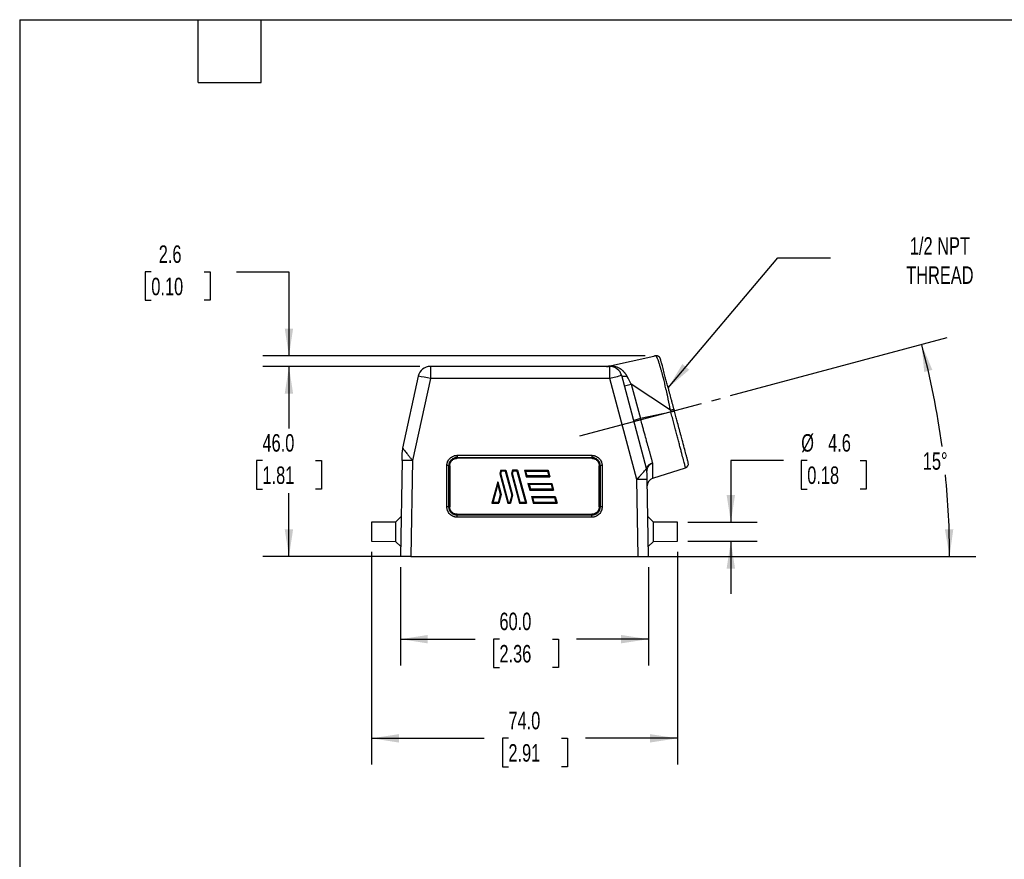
# Model space of a CAD drawing. Header units: millimetres. Extents: x 13 to 546, y 13 to 419.
# Tile 2 of 4: x 13 to 251, y 216 to 419. Entities that reach past the tile are written whole.
import ezdxf

# ---------------------------------------------------------------- set-up
doc = ezdxf.new("R2010")
doc.units = ezdxf.units.MM
doc.header["$LTSCALE"] = 2
doc.linetypes.add('SLD-Center', pattern=[19.05, 15.24, -1.27, 1.27, -1.27])
doc.linetypes.add('SLD-Solid', pattern=[0])
doc.layers.add('CENTER', color=40, linetype='SLD-Center')
doc.layers.add('DIMENSIONS', color=140, linetype='SLD-Solid', lineweight=25)
doc.layers.add('TEXT', color=140, linetype='SLD-Solid', lineweight=25)
doc.styles.add('SLDTEXTSTYLE0', font='TXT', dxfattribs={"width": 0.7})
doc.dimstyles.new('SLDDIMSTYLE2', dxfattribs={"dimtxt": 4.316016, "dimasz": 6.604, "dimexe": 0, "dimexo": 0.0625, "dimgap": 1.079004, "dimtad": 0, "dimtih": 1, "dimtoh": 1, "dimrnd": 1e-09, "dimzin": 4, "dimdsep": 46, "dimtxsty": 'SLDTEXTSTYLE0', "dimsah": 1, "dimcen": 0.09, "dimadec": 0, "dimazin": 1, "dimtfac": 1, "dimtofl": 0, "dimtmove": 0, "dimatfit": 3, "dimfxl": 0, "dimfrac": 2, "dimtolj": 1, "dimtzin": 12, "dimarcsym": 0})
doc.dimstyles.new('SLDDIMSTYLE3', dxfattribs={"dimtxt": 4.316016, "dimasz": 6.604, "dimexe": 0, "dimexo": 0.0625, "dimgap": 1.079004, "dimtad": 0, "dimtih": 1, "dimtoh": 1, "dimrnd": 1e-09, "dimzin": 12, "dimdsep": 46, "dimtxsty": 'SLDTEXTSTYLE0', "dimsah": 1, "dimcen": 0.09, "dimadec": 0, "dimazin": 3, "dimtfac": 1, "dimtmove": 0, "dimatfit": 0, "dimfxl": 0, "dimfrac": 2, "dimtolj": 1, "dimtzin": 12, "dimarcsym": 0})
doc.dimstyles.new('SLDDIMSTYLE4', dxfattribs={"dimtxt": 4.316016, "dimasz": 6.604, "dimexe": 0, "dimexo": 0.0625, "dimgap": 1.079004, "dimtad": 0, "dimtih": 1, "dimtoh": 1, "dimdec": 4, "dimlfac": 2, "dimzin": 12, "dimdsep": 46, "dimtxsty": 'SLDTEXTSTYLE0', "dimsah": 1, "dimcen": 0.09, "dimadec": 0, "dimazin": 3, "dimtfac": 1, "dimtdec": 0, "dimtofl": 0, "dimtmove": 0, "dimatfit": 3, "dimfxl": 0, "dimfrac": 2, "dimtolj": 1, "dimtzin": 12, "dimarcsym": 0})
doc.dimstyles.new('SLDDIMSTYLE5', dxfattribs={"dimtxt": 0.18, "dimasz": 6.604, "dimexe": 0, "dimexo": 0.0625, "dimgap": 0, "dimtad": 0, "dimtih": 1, "dimtoh": 1, "dimdec": 0, "dimrnd": 1e-09, "dimzin": 0, "dimdsep": 46, "dimtxsty": 'Standard', "dimsah": 1, "dimcen": 0.09, "dimadec": 0, "dimazin": 0, "dimtfac": 6.604, "dimtdec": 0, "dimtofl": 0, "dimtmove": 0, "dimatfit": 3, "dimfxl": 0, "dimfrac": 2, "dimtolj": 1, "dimtzin": 0, "dimarcsym": 0})

# ---------------------------------------------------------------- blocks, each defined once
blk = doc.blocks.new('_D_4')
at = {"layer": 'DIMENSIONS'}
for p, q in [((104.86, 286.64), (104.86, 262.83)), ((164.86, 286.64), (164.86, 262.83)), ((104.86, 269.18), (122.96, 269.18)), ((128.8, 269.18), (127.35, 269.18)), ((127.35, 269.18), (127.35, 262.32)), ((141.63, 269.18), (143.08, 269.18)), ((143.08, 269.18), (143.08, 262.32)), ((164.86, 269.18), (147.48, 269.18)), ((127.35, 262.32), (128.8, 262.32)), ((143.08, 262.32), (141.63, 262.32))]:
    blk.add_line(p, q, dxfattribs=at)
for points in [[(104.86, 269.18), (111.46, 268.16), (111.46, 270.19)], [(164.86, 269.18), (158.25, 270.19), (158.25, 268.16)]]:
    blk.add_solid(points, dxfattribs=at)
at = {"layer": 'DIMENSIONS', "char_height": 4.233, "attachment_point": 1, "style": 'SLDTEXTSTYLE0'}
for s, insert in [('60.0', (128.8, 275.6)), ('2.36', (128.8, 267.77))]:
    blk.add_mtext(s, dxfattribs=dict(at, insert=insert))
blk = doc.blocks.new('_D_5')
at = {"layer": 'DIMENSIONS'}
for p, q in [((109.54, 335.18), (71.51, 335.18)), ((77.86, 335.18), (77.86, 320.2)), ((71.45, 312.38), (70, 312.38)), ((70, 312.38), (70, 305.52)), ((84.27, 312.38), (85.72, 312.38)), ((85.72, 312.38), (85.72, 305.52)), ((70, 305.52), (71.45, 305.52)), ((85.72, 305.52), (84.27, 305.52)), ((77.86, 289.18), (77.86, 304.55)), ((104.82, 289.18), (71.51, 289.18))]:
    blk.add_line(p, q, dxfattribs=at)
for points in [[(77.86, 335.18), (76.84, 328.57), (78.87, 328.57)], [(77.86, 289.18), (78.87, 295.78), (76.84, 295.78)]]:
    blk.add_solid(points, dxfattribs=at)
at = {"layer": 'DIMENSIONS', "char_height": 4.233, "attachment_point": 1, "style": 'SLDTEXTSTYLE0'}
for s, insert in [('46.0', (71.45, 318.8)), ('1.81', (71.45, 310.98))]:
    blk.add_mtext(s, dxfattribs=dict(at, insert=insert))
blk = doc.blocks.new('_D_6')
at = {"layer": 'DIMENSIONS'}
for p, q in [((44.55, 358.05), (43.1, 358.05)), ((43.1, 358.05), (43.1, 351.19)), ((57.38, 358.05), (58.83, 358.05)), ((58.83, 358.05), (58.83, 351.19)), ((65.16, 358.05), (77.86, 358.05)), ((77.86, 358.05), (77.86, 337.75)), ((43.1, 351.19), (44.55, 351.19)), ((58.83, 351.19), (57.38, 351.19)), ((164.07, 337.75), (71.51, 337.75)), ((109.54, 335.18), (71.51, 335.18)), ((77.86, 335.18), (77.86, 322.48))]:
    blk.add_line(p, q, dxfattribs=at)
for points in [[(77.86, 337.75), (78.87, 344.36), (76.84, 344.36)], [(77.86, 335.18), (76.84, 328.57), (78.87, 328.57)]]:
    blk.add_solid(points, dxfattribs=at)
at = {"layer": 'DIMENSIONS', "char_height": 4.233, "attachment_point": 1, "style": 'SLDTEXTSTYLE0'}
for s, insert in [('2.6', (46.35, 364.47)), ('0.10', (44.55, 356.65))]:
    blk.add_mtext(s, dxfattribs=dict(at, insert=insert))
blk = doc.blocks.new('_D_7')
at = {"layer": 'DIMENSIONS'}
for p, q in [((197.5, 312.38), (184.8, 312.38)), ((184.8, 312.38), (184.8, 297.47)), ((203.29, 312.38), (201.84, 312.38)), ((201.84, 312.38), (201.84, 305.52)), ((216.12, 312.38), (217.57, 312.38)), ((217.57, 312.38), (217.57, 305.52)), ((201.84, 305.52), (203.29, 305.52)), ((217.57, 305.52), (216.12, 305.52)), ((174.4, 297.47), (191.15, 297.47)), ((174.4, 292.88), (191.15, 292.88)), ((184.8, 292.88), (184.8, 280.18))]:
    blk.add_line(p, q, dxfattribs=at)
for points in [[(184.8, 297.47), (185.81, 304.08), (183.78, 304.08)], [(184.8, 292.88), (183.78, 286.27), (185.81, 286.27)]]:
    blk.add_solid(points, dxfattribs=at)
at = {"layer": 'DIMENSIONS', "char_height": 4.233, "attachment_point": 1, "style": 'SLDTEXTSTYLE0'}
for s, insert in [('%%c', (201.83, 318.8)), ('4.6', (208.34, 318.8)), ('0.18', (203.29, 310.98))]:
    blk.add_mtext(s, dxfattribs=dict(at, insert=insert))
blk = doc.blocks.new('_D_8')
at = {"layer": 'DIMENSIONS'}
for p, q in [((97.86, 290.34), (97.86, 238.83)), ((171.86, 290.34), (171.86, 238.83)), ((97.86, 245.18), (125.12, 245.18)), ((130.97, 245.18), (129.52, 245.18)), ((129.52, 245.18), (129.52, 238.32)), ((143.8, 245.18), (145.25, 245.18)), ((145.25, 245.18), (145.25, 238.32)), ((171.86, 245.18), (149.64, 245.18)), ((129.52, 238.32), (130.97, 238.32)), ((145.25, 238.32), (143.8, 238.32))]:
    blk.add_line(p, q, dxfattribs=at)
for points in [[(97.86, 245.18), (104.46, 244.16), (104.46, 246.19)], [(171.86, 245.18), (165.25, 246.19), (165.25, 244.16)]]:
    blk.add_solid(points, dxfattribs=at)
at = {"layer": 'DIMENSIONS', "char_height": 4.233, "attachment_point": 1, "style": 'SLDTEXTSTYLE0'}
for s, insert in [('74.0', (130.97, 251.6)), ('2.91', (130.97, 243.77))]:
    blk.add_mtext(s, dxfattribs=dict(at, insert=insert))
blk = doc.blocks.new('_D_9')
at = {"layer": 'DIMENSIONS'}
for p, q in [((184.73, 328.12), (237.11, 342.15)), ((164.9, 289.18), (244.08, 289.18))]:
    blk.add_line(p, q, dxfattribs=at)
for start, end in [(7.714, 14.9928), (0, 5.7194)]:
    blk.add_arc((39.32, 289.18), 198.41, start, end, dxfattribs=at)
for points in [[(230.97, 340.5), (231.59, 333.85), (233.56, 334.34)], [(237.73, 289.18), (238.63, 295.8), (236.6, 295.76)]]:
    blk.add_solid(points, dxfattribs=at)
at = {"layer": 'DIMENSIONS', "insert": (231.25, 314.41), "char_height": 4.233, "attachment_point": 1, "style": 'SLDTEXTSTYLE0'}
blk.add_mtext('15°', dxfattribs=at)

msp = doc.modelspace()

# ---------------------------------------------------------------- linework, layer by layer
for p, q in [((155.157122, 335.220566), (166.19042, 337.666589)), ((112.078491, 335.175528), (112.078491, 332.227885)), ((155.486647, 335.175528), (112.078491, 335.175528)), ((155.486647, 332.227885), (155.486647, 335.175528)), ((109.147019, 332.813081), (105.36419, 315.419607)), ((112.078491, 332.227885), (107.762598, 312.38338)), ((155.486647, 332.227885), (112.078491, 332.227885)), ((162.03325, 307.79563), (155.486647, 332.227885)), ((164.412157, 310.456181), (158.384424, 332.951985)), ((159.044225, 330.489575), (160.687647, 330.929928)), ((160.687647, 330.929928), (162.931538, 322.555616)), ((170.158965, 324.600144), (160.687647, 330.929928)), ((170.281319, 324.143747), (162.931538, 322.555616)), ((170.158965, 324.600144), (170.281319, 324.143747)), ((171.023891, 324.832032), (171.146246, 324.375631)), ((162.931538, 322.555616), (161.288115, 322.115263)), ((105.262979, 312.38338), (104.857884, 289.175528)), ((107.762598, 312.38338), (107.357503, 289.175528)), ((118.57368, 313.668142), (151.142216, 313.668142)), ((118.57368, 313.668142), (118.57368, 313.159492)), ((118.57368, 313.159492), (151.142216, 313.159492)), ((118.57368, 313.159492), (118.579699, 313.153472)), ((118.579699, 313.153472), (151.136197, 313.153472)), ((118.579699, 312.950012), (118.579699, 313.153472)), ((151.136197, 312.950012), (118.579699, 312.950012)), ((151.136197, 313.153472), (151.142216, 313.159492)), ((151.136197, 313.153472), (151.136197, 312.950012)), ((151.142216, 313.668142), (151.142216, 313.159492)), ((116.070261, 301.196186), (116.073299, 311.169284)), ((116.570184, 301.18746), (116.573223, 311.160558)), ((116.579456, 311.154325), (116.573223, 311.160558)), ((116.576421, 301.193697), (116.579456, 311.154325)), ((116.779425, 311.150835), (116.776391, 301.190206)), ((129.125544, 310.075528), (128.918165, 309.301582)), ((129.125221, 309.301582), (129.279009, 309.875528)), ((129.125544, 310.075528), (129.279009, 309.875528)), ((129.125544, 310.075528), (130.367229, 310.075528)), ((130.213764, 309.875528), (129.279009, 309.875528)), ((130.213764, 309.875528), (130.367229, 310.075528)), ((130.213764, 309.875528), (131.778116, 304.037286)), ((130.367229, 310.075528), (131.985171, 304.037286)), ((131.946671, 310.075528), (131.739293, 309.301582)), ((131.946348, 309.301582), (132.100137, 309.875528)), ((131.946671, 310.075528), (132.100137, 309.875528)), ((133.188357, 310.075528), (131.946671, 310.075528)), ((133.034891, 309.875528), (132.100137, 309.875528)), ((133.034891, 309.875528), (133.188357, 310.075528)), ((133.034891, 309.875528), (135.071305, 302.275528)), ((133.188357, 310.075528), (135.33195, 302.075528)), ((135.105444, 309.875528), (134.844798, 310.075528)), ((134.844798, 310.075528), (140.590581, 310.075528)), ((134.844798, 310.075528), (135.273517, 308.475528)), ((135.105444, 309.875528), (140.437116, 309.875528)), ((135.105444, 309.875528), (135.426983, 308.675528)), ((140.437116, 309.875528), (140.590581, 310.075528)), ((140.437116, 309.875528), (140.758655, 308.675528)), ((140.590581, 310.075528), (141.0193, 308.475528)), ((152.939506, 301.190206), (152.936471, 311.150835)), ((153.142673, 311.160558), (153.13644, 311.154325)), ((153.13644, 311.154325), (153.139475, 301.193697)), ((153.142673, 311.160558), (153.145712, 301.18746)), ((153.642597, 311.169284), (153.645636, 301.196186)), ((164.540111, 310.405648), (164.491582, 310.160934)), ((165.887833, 308.117269), (173.842234, 310.625282)), ((129.125221, 309.301582), (128.918165, 309.301582)), ((128.918165, 309.301582), (130.854381, 302.075528)), ((131.007846, 302.275528), (129.125221, 309.301582)), ((131.946348, 309.301582), (131.739293, 309.301582)), ((131.739293, 309.301582), (133.675508, 302.075528)), ((133.828974, 302.275528), (131.946348, 309.301582)), ((135.273517, 308.475528), (135.426983, 308.675528)), ((135.273517, 308.475528), (141.0193, 308.475528)), ((140.758655, 308.675528), (135.426983, 308.675528)), ((140.758655, 308.675528), (141.0193, 308.475528)), ((162.358265, 289.175528), (162.03325, 307.79563)), ((164.857884, 289.175528), (164.532869, 307.79563)), ((128.374645, 307.273138), (126.98195, 302.075528)), ((127.242595, 302.275528), (128.374645, 306.500397)), ((128.374645, 306.500397), (128.374645, 307.273138)), ((128.374645, 307.273138), (129.202866, 304.182175)), ((128.374645, 306.500397), (128.995811, 304.182175)), ((135.702236, 306.875528), (136.130955, 305.275528)), ((135.962881, 306.675528), (135.702236, 306.875528)), ((135.702236, 306.875528), (141.448019, 306.875528)), ((135.962881, 306.675528), (136.28442, 305.475528)), ((135.962881, 306.675528), (141.294553, 306.675528)), ((136.130955, 305.275528), (136.28442, 305.475528)), ((136.130955, 305.275528), (141.876737, 305.275528)), ((141.616092, 305.475528), (136.28442, 305.475528)), ((141.294553, 306.675528), (141.448019, 306.875528)), ((141.294553, 306.675528), (141.616092, 305.475528)), ((141.448019, 306.875528), (141.876737, 305.275528)), ((141.616092, 305.475528), (141.876737, 305.275528)), ((128.995811, 304.182175), (128.484927, 302.275528)), ((129.202866, 304.182175), (128.638392, 302.075528)), ((128.995811, 304.182175), (129.202866, 304.182175)), ((131.778116, 304.037286), (131.306054, 302.275528)), ((131.985171, 304.037286), (131.45952, 302.075528)), ((131.778116, 304.037286), (131.985171, 304.037286)), ((136.820318, 303.475528), (136.559673, 303.675528)), ((136.559673, 303.675528), (142.305456, 303.675528)), ((136.559673, 303.675528), (136.988392, 302.075528)), ((136.820318, 303.475528), (142.151991, 303.475528)), ((136.820318, 303.475528), (137.141857, 302.275528)), ((142.151991, 303.475528), (142.305456, 303.675528)), ((142.151991, 303.475528), (142.47353, 302.275528)), ((142.305456, 303.675528), (142.734175, 302.075528)), ((116.570184, 301.18746), (116.576421, 301.193697)), ((126.98195, 302.075528), (127.242595, 302.275528)), ((126.98195, 302.075528), (128.638392, 302.075528)), ((128.484927, 302.275528), (127.242595, 302.275528)), ((128.484927, 302.275528), (128.638392, 302.075528)), ((131.007846, 302.275528), (130.854381, 302.075528)), ((130.854381, 302.075528), (131.45952, 302.075528)), ((131.306054, 302.275528), (131.007846, 302.275528)), ((131.306054, 302.275528), (131.45952, 302.075528)), ((133.828974, 302.275528), (133.675508, 302.075528)), ((133.675508, 302.075528), (135.33195, 302.075528)), ((135.071305, 302.275528), (133.828974, 302.275528)), ((135.071305, 302.275528), (135.33195, 302.075528)), ((136.988392, 302.075528), (137.141857, 302.275528)), ((136.988392, 302.075528), (142.734175, 302.075528)), ((142.47353, 302.275528), (137.141857, 302.275528)), ((142.47353, 302.275528), (142.734175, 302.075528)), ((153.139475, 301.193697), (153.145712, 301.18746)), ((105.027541, 298.895185), (103.657884, 297.525528)), ((118.575568, 299.193453), (118.569118, 299.187003)), ((118.569118, 298.695805), (118.569118, 299.187003)), ((151.146778, 299.187003), (118.569118, 299.187003)), ((151.146778, 298.695805), (118.569118, 298.695805)), ((118.575568, 299.193453), (118.575568, 299.389932)), ((118.575568, 299.389932), (151.140328, 299.389932)), ((151.140328, 299.193453), (118.575568, 299.193453)), ((151.140328, 299.389932), (151.140328, 299.193453)), ((151.146778, 299.187003), (151.140328, 299.193453)), ((151.146778, 298.695805), (151.146778, 299.187003)), ((166.057884, 297.525528), (164.688227, 298.895185)), ((103.657884, 297.525528), (97.857884, 297.474912)), ((97.857884, 297.474912), (97.857884, 292.876144)), ((103.657884, 297.525528), (103.657884, 292.825528)), ((171.857884, 297.474912), (166.057884, 297.525528)), ((166.057884, 292.825528), (166.057884, 297.525528)), ((171.857884, 292.876144), (171.857884, 297.474912)), ((97.857884, 292.876144), (103.657884, 292.825528)), ((103.657884, 292.825528), (104.899915, 291.583497)), ((164.815853, 291.583497), (166.057884, 292.825528)), ((166.057884, 292.825528), (171.857884, 292.876144)), ((107.357503, 289.175528), (104.857884, 289.175528)), ((107.357503, 289.175528), (162.358265, 289.175528)), ((162.358265, 289.175528), (164.857884, 289.175528))]:
    msp.add_line(p, q)
at = {"flags": 128}
for points in [[(159.694719, 332.761955), (159.436343, 332.730079), (159.195641, 332.714304), (158.978043, 332.714987), (158.788459, 332.732113), (158.631167, 332.765294), (158.509716, 332.813783), (158.426845, 332.876485), (158.384424, 332.951985)], [(170.158965, 324.600144), (170.33233, 324.646622), (170.496507, 324.690636), (170.645999, 324.730714), (170.775799, 324.765513), (170.881559, 324.793868), (170.959738, 324.814829), (171.007718, 324.827694), (171.023891, 324.832032)], [(171.146245, 324.375635), (171.130071, 324.371297), (171.082092, 324.358431), (171.003913, 324.33747), (170.898152, 324.309116), (170.768353, 324.274317), (170.618861, 324.234239), (170.454684, 324.190224), (170.281319, 324.143747)]]:
    msp.add_lwpolyline(points, dxfattribs=at)
for centre, radius, start, end in [((112.078491, 332.175528), 3, 90, 167.73007124), ((154.745887, 337.075528), 1.9, 270, 282.5), ((155.49863, 335.312569), 0.137563, 215.83138896, 265.00262813), ((155.486647, 332.175528), 3, 15, 90), ((102.041546, 289.583966), 43.809178, 76.75555784, 80.66588342), ((167.661736, 289.664723), 44.270256, 102.09661733, 105.9630492), ((107.807083, 314.888313), 2.5, 167.73007124, 179), ((106.512788, 278.035161), 34.370949, 87.91612953, 92.08387047), ((116.193063, 303.705898), 7.464347, 87.0806595, 90.9193405), ((116.73152, 314.136189), 2.985739, 267.0806595, 270.9193405), ((152.984376, 314.136189), 2.985739, 269.0806595, 272.9193405), ((153.522833, 303.705898), 7.464347, 89.0806595, 92.9193405), ((161.997342, 309.809133), 2.5, 1, 15), ((163.410545, 310.14115), 1.081218, 1.04844218, 15.09658763), ((173.541528, 311.578999), 1, 287.5, 15.00729642), ((163.283059, 270.505739), 37.310829, 88.08039071, 91.91960929), ((166.459174, 306.305206), 1.9, 107.5, 181), ((116.190025, 293.7328), 7.464347, 87.0806595, 90.9193405), ((116.728485, 304.175561), 2.985739, 267.0806595, 270.9193405), ((152.987411, 304.175561), 2.985739, 269.0806595, 272.9193405), ((153.525871, 293.7328), 7.464347, 89.0806595, 92.9193405)]:
    msp.add_arc(centre, radius, start, end)
for points, knots in [([(166.609061, 337.751093), (166.538294, 337.737835), (166.398354, 337.711616), (166.259203, 337.681484), (166.19042, 337.666589)], [0, 0, 0, 0, 0.5056886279, 1, 1, 1, 1]), ([(170.158965, 324.600144), (170.137477, 324.717597), (170.09422, 324.95404), (170.027567, 325.310342), (169.959141, 325.670343), (169.88889, 326.033631), (169.816897, 326.399806), (169.743221, 326.768433), (169.667935, 327.139058), (169.591116, 327.5112), (169.512852, 327.88436), (169.433237, 328.258018), (169.35237, 328.631637), (169.270362, 329.004656), (169.187319, 329.376532), (168.918689, 330.560982), (168.521576, 332.194332), (168.102552, 333.762549), (167.81251, 334.803401), (167.57648, 335.601147), (167.362442, 336.263715), (167.197424, 336.72579), (167.075242, 337.034709), (166.972614, 337.266946), (166.880941, 337.447651), (166.799539, 337.582049), (166.727779, 337.674328), (166.664399, 337.73228), (166.627173, 337.744935), (166.609061, 337.751093)], [0, 0, 0, 0, 0.016548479, 0.0333136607, 0.050293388, 0.0674851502, 0.0848860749, 0.1024929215, 0.1203020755, 0.1383095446, 0.1565109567, 0.1749015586, 0.1934762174, 0.2122294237, 0.2311552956, 0.2502475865, 0.3955395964, 0.4997496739, 0.5525353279, 0.6243664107, 0.6981258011, 0.7491509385, 0.7899686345, 0.8291772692, 0.8667314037, 0.902601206, 0.9367705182, 0.9692349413, 1, 1, 1, 1]), ([(167.754894, 337.025884), (167.74502, 337.058784), (167.725731, 337.123053), (167.685786, 337.212596), (167.64102, 337.293063), (167.59294, 337.363592), (167.544021, 337.424139), (167.496283, 337.47502), (167.451519, 337.516868), (167.411182, 337.550488), (167.376419, 337.57674), (167.348086, 337.596449), (167.276935, 337.64284), (167.153588, 337.705237), (166.969669, 337.756453), (166.785719, 337.774176), (166.66689, 337.758644), (166.609062, 337.751085)], [0, 0, 0, 0, 0.0691585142, 0.135099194, 0.1970914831, 0.2545173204, 0.3068791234, 0.3537966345, 0.3949953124, 0.4302894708, 0.4595631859, 0.4827514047, 0.499822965, 0.6307358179, 0.7591126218, 0.8827726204, 1, 1, 1, 1]), ([(171.023891, 324.832032), (170.997105, 324.931948), (170.942042, 325.13734), (170.857274, 325.453538), (170.768179, 325.785879), (170.67486, 326.133969), (170.577452, 326.497316), (170.476106, 326.875353), (170.274287, 327.628168), (170.029378, 328.541717), (169.733912, 329.643847), (169.464938, 330.647164), (169.161877, 331.777625), (168.900314, 332.753296), (168.592749, 333.900559), (168.282994, 335.055993), (168.056647, 335.900289), (167.91222, 336.439022), (167.830377, 336.744315), (167.780203, 336.931475), (167.760737, 337.004089), (167.756362, 337.020407), (167.754894, 337.025884)], [0, 0, 0, 0, 0.0153898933, 0.0316362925, 0.0487378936, 0.066693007, 0.085499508, 0.1051548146, 0.1256559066, 0.2036264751, 0.2507521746, 0.307881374, 0.3756041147, 0.4554961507, 0.5004192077, 0.624849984, 0.749337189, 0.7930627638, 0.8744612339, 0.9370330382, 0.9788684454, 1, 1, 1, 1]), ([(155.157122, 335.220566), (155.143664, 335.21756), (155.123388, 335.21303), (155.096586, 335.206879), (155.079266, 335.202639), (155.06481, 335.198835), (155.056656, 335.196004), (155.052251, 335.194075), (155.06098, 335.193623), (155.074781, 335.194913), (155.088287, 335.196338), (155.104413, 335.198204), (155.138224, 335.202272), (155.195645, 335.209482), (155.283295, 335.220271), (155.349857, 335.227817), (155.387101, 335.232039)], [0, 0, 0, 0, 0.1251732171, 0.1885885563, 0.2501498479, 0.3105789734, 0.3529106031, 0.3789345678, 0.3945727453, 0.4154850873, 0.4368435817, 0.4646419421, 0.4990147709, 0.6198621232, 0.7872952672, 1, 1, 1, 1]), ([(159.694719, 332.761955), (159.66146, 332.825924), (159.595951, 332.951919), (159.488823, 333.131241), (159.37869, 333.299787), (159.266132, 333.457037), (159.15259, 333.603158), (159.039159, 333.73827), (158.926903, 333.862617), (158.816784, 333.976503), (158.709683, 334.080292), (158.606403, 334.174388), (158.507672, 334.25923), (158.414148, 334.335272), (158.326425, 334.402979), (158.245031, 334.46281), (158.170439, 334.515216), (158.103064, 334.560627), (158.043268, 334.599443), (157.991362, 334.632032), (157.947608, 334.658721), (157.727236, 334.789944), (157.306877, 334.994746), (156.652271, 335.194378), (156.152297, 335.252645), (155.83472, 335.258423), (155.702489, 335.255207), (155.550991, 335.247955), (155.455466, 335.238678), (155.387101, 335.232039)], [0, 0, 0, 0, 0.04072600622, 0.08021524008, 0.11833595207, 0.15497492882, 0.19003752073, 0.22344663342, 0.25514108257, 0.28507360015, 0.3132087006, 0.33952055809, 0.36399100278, 0.38660771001, 0.40736262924, 0.42625067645, 0.44326869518, 0.4584146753, 0.47168720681, 0.48308513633, 0.49260738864, 0.50025298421, 0.62594441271, 0.74991344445, 0.87461085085, 0.9058274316, 0.93736007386, 0.9551698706, 1, 1, 1, 1]), ([(173.842234, 310.625282), (173.842111, 310.626206), (173.841869, 310.628018), (173.838634, 310.641817), (173.833578, 310.662473), (173.826769, 310.689678), (173.818532, 310.72215), (173.809137, 310.758867), (173.798869, 310.798772), (173.788002, 310.840858), (173.757963, 310.957182), (173.696515, 311.194494), (173.535962, 311.807862), (173.260755, 312.85763), (172.885692, 314.275954), (172.546287, 315.565786), (172.264238, 316.63606), (171.965308, 317.768631), (171.704824, 318.754683), (171.491465, 319.563367), (171.327965, 320.183262), (171.160225, 320.81898), (170.988831, 321.468078), (170.81446, 322.127906), (170.63787, 322.79568), (170.45987, 323.468506), (170.340848, 323.918622), (170.281319, 324.143747)], [0, 0, 0, 0, 0.0165992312, 0.0325680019, 0.0478787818, 0.0625058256, 0.0764251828, 0.0896146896, 0.1020539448, 0.1137242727, 0.124608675, 0.1897511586, 0.2497564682, 0.3794415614, 0.4994247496, 0.5624733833, 0.6252971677, 0.6875819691, 0.749029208, 0.779494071, 0.8103337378, 0.841492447, 0.8729123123, 0.9045338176, 0.9362963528, 0.9681387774, 1, 1, 1, 1]), ([(174.507421, 311.837941), (174.507166, 311.838892), (174.506635, 311.840873), (174.502113, 311.857742), (174.49412, 311.887556), (174.481688, 311.93393), (174.464174, 311.99926), (174.424743, 312.146342), (174.356753, 312.399956), (174.248988, 312.801934), (174.12085, 313.279907), (173.899119, 314.107), (173.53672, 315.4588), (173.085363, 317.14243), (172.705658, 318.558787), (172.443102, 319.538163), (172.164821, 320.576191), (171.902904, 321.55318), (171.651738, 322.490069), (171.491815, 323.086605), (171.322205, 323.719275), (171.205858, 324.153268), (171.146245, 324.375635)], [0, 0, 0, 0, 0.0174230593, 0.0362555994, 0.0564981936, 0.0781513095, 0.1012152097, 0.1256898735, 0.2019225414, 0.2507041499, 0.3003162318, 0.3754061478, 0.4998072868, 0.6242674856, 0.7046290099, 0.7491051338, 0.788465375, 0.8742544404, 0.9031483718, 0.9337630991, 0.9660619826, 1, 1, 1, 1]), ([(165.897618, 311.789096), (165.874417, 311.872956), (165.828024, 312.040643), (165.755749, 312.302072), (165.681599, 312.570408), (165.605436, 312.846171), (165.527371, 313.128956), (165.447447, 313.418602), (165.365725, 313.714887), (165.282264, 314.017604), (165.197121, 314.32654), (165.110354, 314.641486), (165.022021, 314.962232), (164.93218, 315.288567), (164.840889, 315.62028), (164.74821, 315.957162), (164.654183, 316.299), (164.503221, 316.848284), (164.211342, 317.9072), (163.855066, 319.199864), (163.511739, 320.446303), (163.284451, 321.272076), (163.0951, 321.960406), (162.981739, 322.37293), (162.931538, 322.555616)], [0, 0, 0, 0, 0.0314165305, 0.0628205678, 0.0942141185, 0.125598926, 0.1569765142, 0.1883482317, 0.219715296, 0.2510788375, 0.282439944, 0.3137997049, 0.3451592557, 0.3765198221, 0.4078827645, 0.4392496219, 0.4706221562, 0.5020023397, 0.5884497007, 0.7515439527, 0.831024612, 0.898917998, 0.955235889, 1, 1, 1, 1]), ([(105.262979, 312.38338), (105.264844, 312.490261), (105.268533, 312.701607), (105.273999, 313.014711), (105.280287, 313.37495), (105.287107, 313.765695), (105.29406, 314.164009), (105.29974, 314.489444), (105.303506, 314.705171), (105.305644, 314.827692), (105.306645, 314.885028), (105.307326, 314.924029), (105.307421, 314.929458), (105.307464, 314.931944)], [0, 0, 0, 0, 0.1197094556, 0.2367108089, 0.351081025, 0.5243603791, 0.6769864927, 0.8033651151, 0.8993195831, 0.9331834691, 0.9603004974, 0.9818229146, 1, 1, 1, 1]), ([(105.36419, 315.419607), (105.364829, 315.419603), (105.366111, 315.419594), (105.374641, 315.411017), (105.388051, 315.396166), (105.406841, 315.374411), (105.43089, 315.345911), (105.460223, 315.310622), (105.494813, 315.268546), (105.578251, 315.166153), (105.752311, 314.948568), (106.059204, 314.562662), (106.440758, 314.076491), (106.792197, 313.629225), (107.097148, 313.238371), (107.306875, 312.9696), (107.531781, 312.680259), (107.677534, 312.492789), (107.762598, 312.38338)], [0, 0, 0, 0, 0.02568005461, 0.05148157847, 0.0774434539, 0.10360384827, 0.1300000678, 0.15666842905, 0.18364414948, 0.21096125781, 0.32858142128, 0.45832125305, 0.58510732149, 0.73195808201, 0.79621916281, 0.86891482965, 0.92349706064, 1, 1, 1, 1]), ([(116.073299, 311.169284), (116.074244, 311.22195), (116.076127, 311.326874), (116.091341, 311.48325), (116.115659, 311.637794), (116.149945, 311.790494), (116.193982, 311.941361), (116.287308, 312.199871), (116.468602, 312.55144), (116.79385, 312.94811), (117.190874, 313.273258), (117.589176, 313.478642), (117.950169, 313.595973), (118.259441, 313.657082), (118.468641, 313.664445), (118.57368, 313.668142)], [0, 0, 0, 0, 0.0402783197, 0.0802453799, 0.1200596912, 0.1598815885, 0.1998713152, 0.2401871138, 0.3700401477, 0.5000334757, 0.6298942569, 0.7598953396, 0.8401139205, 0.919721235, 1, 1, 1, 1]), ([(116.779425, 311.150835), (116.780173, 311.190062), (116.781725, 311.271507), (116.794915, 311.397598), (116.818234, 311.531281), (116.854401, 311.671497), (116.933736, 311.899768), (117.076256, 312.162614), (117.300514, 312.429223), (117.567396, 312.653461), (117.858901, 312.811549), (118.146684, 312.90233), (118.369873, 312.943245), (118.512461, 312.947844), (118.579699, 312.950012)], [0, 0, 0, 0, 0.0416758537, 0.0865287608, 0.1345511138, 0.1857620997, 0.2402041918, 0.3911409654, 0.5000277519, 0.6087238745, 0.7598659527, 0.8485851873, 0.9285985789, 1, 1, 1, 1]), ([(151.136197, 312.950012), (151.175564, 312.949272), (151.257224, 312.947737), (151.383541, 312.934535), (151.517259, 312.911223), (151.657335, 312.875121), (151.885674, 312.795863), (152.148515, 312.653485), (152.415373, 312.429232), (152.639616, 312.162599), (152.797878, 311.871059), (152.888738, 311.583368), (152.929666, 311.360246), (152.934292, 311.217876), (152.936471, 311.150835)], [0, 0, 0, 0, 0.0418182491, 0.086743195, 0.1347700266, 0.1859201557, 0.2402374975, 0.3913730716, 0.5000757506, 0.6089559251, 0.7598993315, 0.8487908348, 0.9287964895, 1, 1, 1, 1]), ([(151.142216, 313.668142), (151.194898, 313.667213), (151.299855, 313.665363), (151.456283, 313.650201), (151.610881, 313.625938), (151.763638, 313.591709), (151.914565, 313.547732), (152.173177, 313.454514), (152.524901, 313.273389), (152.921793, 312.948363), (153.247163, 312.551561), (153.452737, 312.153438), (153.570215, 311.792586), (153.631438, 311.483425), (153.638867, 311.27429), (153.642597, 311.169284)], [0, 0, 0, 0, 0.0402844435, 0.0802574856, 0.120077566, 0.1599049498, 0.1998998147, 0.2402203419, 0.3700847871, 0.5000820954, 0.6299389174, 0.7599285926, 0.8401373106, 0.91973336, 1, 1, 1, 1]), ([(162.03325, 307.79563), (162.081257, 307.850309), (162.174134, 307.956091), (162.30859, 308.108639), (162.433017, 308.249796), (162.547269, 308.379511), (162.651325, 308.497822), (162.745291, 308.604776), (162.829349, 308.700479), (163.038058, 308.93727), (163.346251, 309.283874), (163.724753, 309.710126), (164.028837, 310.047776), (164.216862, 310.254882), (164.318767, 310.364367), (164.371712, 310.419796), (164.405149, 310.453084), (164.409829, 310.455152), (164.412157, 310.456181)], [0, 0, 0, 0, 0.0421281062, 0.0815016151, 0.1181206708, 0.1519854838, 0.1830963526, 0.2114536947, 0.2370580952, 0.2599103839, 0.4036610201, 0.5292773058, 0.659816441, 0.7801939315, 0.8363720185, 0.8916008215, 0.9460756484, 1, 1, 1, 1]), ([(164.440363, 310.37158), (164.44267, 310.368285), (164.446872, 310.362283), (164.451552, 310.36824), (164.454455, 310.385758), (164.454444, 310.411014), (164.454439, 310.422749)], [0, 0, 0, 0, 0.3242313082, 0.5905927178, 0.8097668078, 1, 1, 1, 1]), ([(164.454439, 310.422749), (164.454717, 310.455528), (164.455272, 310.520854), (164.467389, 310.61788), (164.487422, 310.712972), (164.515737, 310.80543), (164.570224, 310.941099), (164.671791, 311.11529), (164.843498, 311.309336), (165.059364, 311.480186), (165.264156, 311.594315), (165.449935, 311.672198), (165.609208, 311.72617), (165.763052, 311.765407), (165.864905, 311.783337), (165.897618, 311.789096)], [0, 0, 0, 0, 0.0510092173, 0.1016596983, 0.1518041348, 0.2013017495, 0.2500206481, 0.3740406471, 0.4998004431, 0.6183964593, 0.7496233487, 0.8054445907, 0.8748233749, 0.9597967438, 1, 1, 1, 1]), ([(164.491582, 310.160934), (164.491931, 310.140957), (164.492632, 310.100819), (164.493545, 310.048509), (164.494356, 310.00203), (164.495056, 309.961936), (164.495647, 309.928055), (164.49613, 309.900416), (164.496504, 309.878958), (164.496769, 309.863783), (164.496933, 309.854404), (164.496952, 309.853321), (164.496962, 309.852764)], [0, 0, 0, 0, 0.0856023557, 0.1719955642, 0.2602264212, 0.3512783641, 0.4460470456, 0.5453275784, 0.6498121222, 0.7600948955, 0.8766814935, 1, 1, 1, 1]), ([(164.532869, 307.79563), (164.523427, 308.336568), (164.514112, 308.870224), (164.500826, 309.631388), (164.496962, 309.852764), (164.496962, 309.852764)], [0, 0, 0, 0, 0.5, 0.5, 1, 1, 1, 1]), ([(165.897617, 311.789096), (165.76993, 311.736517), (165.573614, 311.655677), (165.217568, 311.43655), (164.861104, 311.12406), (164.584752, 310.730032), (164.551236, 310.486488), (164.540111, 310.405648)], [0, 0, 0, 0, 0.1866316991, 0.2869427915, 0.5725852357, 0.8581276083, 1, 1, 1, 1]), ([(165.887833, 308.117269), (165.887646, 308.118188), (165.887272, 308.120027), (165.886784, 308.13564), (165.88635, 308.160559), (165.885975, 308.195625), (165.885656, 308.240504), (165.885394, 308.295177), (165.885189, 308.35954), (165.885041, 308.433513), (165.884948, 308.517009), (165.884911, 308.609943), (165.884931, 308.71223), (165.885002, 308.823783), (165.88514, 308.944521), (165.88535, 309.129306), (165.886699, 309.513892), (165.889033, 310.056138), (165.891969, 310.663958), (165.894097, 311.092004), (165.895964, 311.460284), (165.897116, 311.689425), (165.897617, 311.789096)], [0, 0, 0, 0, 0.0358568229, 0.0716686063, 0.1074419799, 0.1431830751, 0.1788975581, 0.2145906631, 0.2502672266, 0.2859317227, 0.3215882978, 0.3572408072, 0.3928928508, 0.4285478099, 0.4642088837, 0.4998791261, 0.5808651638, 0.7489415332, 0.8310222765, 0.9002696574, 0.9566192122, 1, 1, 1, 1]), ([(118.569118, 298.695805), (118.516437, 298.696734), (118.411484, 298.698586), (118.255065, 298.713756), (118.100481, 298.738035), (117.947744, 298.772284), (117.796844, 298.816289), (117.538287, 298.909563), (117.186659, 299.090808), (116.789958, 299.416045), (116.464828, 299.813103), (116.25951, 300.211461), (116.142258, 300.57252), (116.081227, 300.881869), (116.073926, 301.091118), (116.070261, 301.196186)], [0, 0, 0, 0, 0.0402792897, 0.0802458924, 0.1200584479, 0.1598774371, 0.1998632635, 0.2401743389, 0.370008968, 0.4999848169, 0.6298361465, 0.7598416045, 0.8400713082, 0.919696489, 1, 1, 1, 1]), ([(118.575568, 299.389932), (118.536089, 299.390677), (118.454266, 299.39222), (118.327795, 299.405478), (118.194099, 299.428841), (118.054214, 299.464956), (117.825856, 299.544308), (117.563211, 299.686795), (117.297012, 299.910833), (117.072974, 300.177323), (116.914958, 300.468535), (116.824137, 300.756435), (116.78315, 300.979657), (116.778561, 301.122611), (116.776391, 301.190206)], [0, 0, 0, 0, 0.0419316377, 0.0869073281, 0.1349239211, 0.1860039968, 0.2401923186, 0.3915528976, 0.4999790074, 0.6081961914, 0.759811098, 0.8481911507, 0.9282181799, 1, 1, 1, 1]), ([(152.939506, 301.190206), (152.938768, 301.150583), (152.937241, 301.068538), (152.923969, 300.941834), (152.900612, 300.808104), (152.864563, 300.668367), (152.785285, 300.439935), (152.642946, 300.177308), (152.418893, 299.910841), (152.15267, 299.686818), (151.861411, 299.528625), (151.573608, 299.437727), (151.350452, 299.396728), (151.207719, 299.392111), (151.140328, 299.389932)], [0, 0, 0, 0, 0.0420917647, 0.08715535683, 0.13519015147, 0.18622054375, 0.2402922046, 0.39190080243, 0.50012436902, 0.60854405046, 0.75991110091, 0.84844816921, 0.92844462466, 1, 1, 1, 1]), ([(153.645636, 301.196186), (153.644723, 301.143489), (153.642904, 301.038504), (153.627785, 300.882033), (153.603562, 300.727395), (153.56937, 300.574601), (153.525425, 300.423642), (153.432262, 300.164991), (153.251199, 299.813224), (152.926191, 299.416298), (152.529358, 299.090939), (152.131167, 298.88542), (151.770241, 298.768017), (151.461001, 298.706871), (151.251814, 298.699504), (151.146778, 298.695805)], [0, 0, 0, 0, 0.0402976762, 0.0802822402, 0.1201121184, 0.1599475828, 0.1999488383, 0.2402741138, 0.3701430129, 0.5001308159, 0.6299702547, 0.7599414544, 0.8401415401, 0.9197328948, 1, 1, 1, 1])]:
    msp.add_open_spline(points, degree=3, knots=knots)
for points in [[(160.687647, 330.929928), (160.330805, 331.56503), (159.989772, 332.174683), (159.694719, 332.761955)], [(116.573223, 311.160558), (116.573555, 312.249586), (117.484237, 313.159575), (118.57368, 313.159492)], [(118.579699, 313.153472), (117.490373, 313.153439), (116.579788, 312.243353), (116.579456, 311.154325)], [(153.13644, 311.154325), (153.136108, 312.243353), (152.225523, 313.153439), (151.136197, 313.153472)], [(151.142216, 313.159492), (152.231659, 313.159575), (153.142341, 312.249586), (153.142673, 311.160558)], [(118.569118, 299.187003), (117.479664, 299.18692), (116.569686, 300.097591), (116.570184, 301.18746)], [(116.576421, 301.193697), (116.576155, 300.104065), (117.486236, 299.193486), (118.575568, 299.193453)], [(151.140328, 299.193453), (152.22966, 299.193486), (153.139741, 300.104065), (153.139475, 301.193697)], [(153.145712, 301.18746), (153.14621, 300.097591), (152.236232, 299.18692), (151.146778, 299.187003)]]:
    msp.add_open_spline(points, degree=3)
at = {"layer": 'CENTER'}
msp.add_line((148.266546, 318.353803), (182.275371, 327.461883), dxfattribs=at)
at = {"layer": 'TEXT'}
for p, q in [((12.7, 419.1), (546.1, 419.1)), ((12.7, 419.1), (12.7, 12.7)), ((55.88, 403.86), (55.88, 419.1)), ((71.12, 403.86), (71.12, 419.1)), ((55.88, 403.86), (71.12, 403.86))]:
    msp.add_line(p, q, dxfattribs=at)

# ---------------------------------------------------------------- texts
at = {"layer": 'TEXT', "insert": (235.389054, 366.459358), "char_height": 4.23333333, "attachment_point": 2, "style": 'SLDTEXTSTYLE0'}
msp.add_mtext('1/2 NPT^JTHREAD', dxfattribs=at)

# ---------------------------------------------------------------- dimensions: what is measured, and where the dimension line sits
at = {"layer": 'DIMENSIONS'}
for base, p1, p2, dimstyle, picture, middle in [((77.857884, 337.751089), (112.078491, 335.175528), (166.609062, 337.751089), 'SLDDIMSTYLE3', '_D_6', (77.857884, 358.049742)), ((77.857884, 335.175528), (107.357503, 289.175528), (112.078491, 335.175528), 'SLDDIMSTYLE2', '_D_5', (77.857884, 312.378093))]:
    dim = msp.add_linear_dim(base=base, p1=p1, p2=p2, angle=90, dimstyle=dimstyle, dxfattribs=at)
    dim.commit()
    dim.dimension.update_dxf_attribs({"geometry": picture, "text_midpoint": middle, "dimtype": 160})
dim = msp.add_angular_dim_2l(base=(237.4809, 299.074245), line1=((182.275371, 327.461883), (148.266546, 318.353803)), line2=((162.358265, 289.175528), (107.357503, 289.175528)), dimstyle='SLDDIMSTYLE4', dxfattribs=at)
dim.commit()
dim.dimension.update_dxf_attribs({"geometry": '_D_9', "text_midpoint": (236.366629, 312.378093), "dimtype": 162})
dim = msp.add_linear_dim(base=(184.795374, 297.474912), p1=(171.857884, 292.876144), p2=(171.857884, 297.474912), angle=90, text='%%c<>', dimstyle='SLDDIMSTYLE3', dxfattribs=at)
dim.commit()
dim.dimension.update_dxf_attribs({"geometry": '_D_7', "text_midpoint": (184.795374, 312.378093), "dimtype": 160})
for base, p1, p2, picture, middle in [((97.857884, 245.175503), (171.857884, 292.876144), (97.857884, 292.876144), '_D_8', (137.384097, 245.175503)), ((164.857884, 269.175503), (104.857884, 289.175528), (164.857884, 289.175528), '_D_4', (135.215848, 269.175503))]:
    dim = msp.add_linear_dim(base=base, p1=p1, p2=p2, dimstyle='SLDDIMSTYLE2', dxfattribs=at)
    dim.commit()
    dim.dimension.update_dxf_attribs({"geometry": picture, "text_midpoint": middle, "dimtype": 160})

# ---------------------------------------------------------------- leaders
at = {"layer": 'TEXT'}
msp.add_leader([(169.633325, 330.019055), (196.186824, 361.443858), (208.886824, 361.443858)], dimstyle='SLDDIMSTYLE5', dxfattribs=at)

doc.saveas('drawing.dxf')
